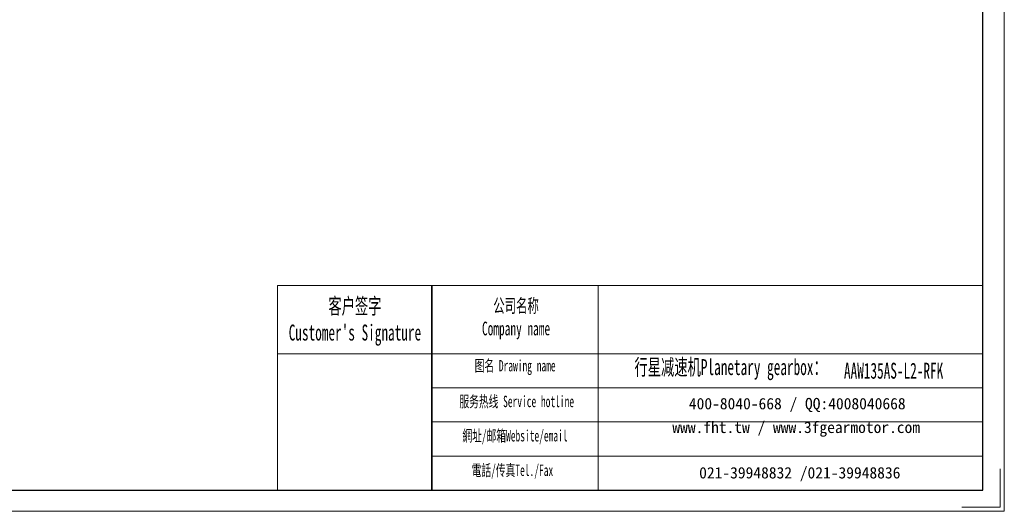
# Model space of a CAD drawing. Header units: millimetres. Extents: x 3809 to 4799, y -242 to 534.
# Tile 2 of 7: x 4255 to 4799, y -242 to 30. Entities that reach past the tile are written whole.
import ezdxf

# ---------------------------------------------------------------- set-up
doc = ezdxf.new("R2010")
doc.units = ezdxf.units.MM
doc.layers.get('0').update_dxf_attribs({"lineweight": 35})
for name, color, linetype, lineweight in [('7标注层', 4, 'Continuous', 18), ('SLD-0', 7, 'Continuous', 18), ('图框_外框线', 7, 'Continuous', 18)]:
    doc.layers.add(name, color=color, linetype=linetype, lineweight=lineweight)
doc.styles.add('SLDTEXTSTYLE4', font='txt', dxfattribs={"width": 0.611111})

msp = doc.modelspace()

# ---------------------------------------------------------------- linework, layer by layer
msp.add_line((4482.8513, -117.4064), (4482.8513, -230.6014))
at = {"layer": '7标注层', "color": 0}
msp.add_line((4397.4633, -117.4064), (4397.4633, -230.582), dxfattribs=at)
at = {"layer": '图框_外框线'}
for p, q in [((4397.4633, -117.4064), (4482.8513, -117.4064)), ((4482.8513, -117.4064), (4482.8513, -230.582)), ((4482.8513, -117.4064), (4787.7108, -117.4064)), ((4574.8511, -117.4064), (4574.8511, -230.582)), ((4397.4633, -155.1732), (4482.8513, -155.1732)), ((4482.8513, -155.1732), (4787.7108, -155.1732)), ((4482.8513, -174.0566), (4787.7108, -174.0566)), ((4482.8513, -192.94), (4787.7108, -192.94)), ((4482.8513, -211.8234), (4787.7108, -211.8234))]:
    msp.add_line(p, q, dxfattribs=at)
at = {"layer": '图框_外框线', "color": 3}
msp.add_lwpolyline([(3809.2165, -242.3711), (4799.4999, -242.3711), (4799.4999, 457.9007), (3809.2165, 457.9007)], close=True, dxfattribs=at)
at = {"layer": '图框_外框线', "color": 3, "lineweight": 25}
msp.add_lwpolyline([(3868.1619, -230.582), (4787.7108, -230.582), (4787.7108, 446.1116), (3868.1619, 446.1116)], close=True, dxfattribs=at)
at = {"layer": '图框_外框线', "color": 3}
msp.add_lwpolyline([(4797.1421, -218.793), (4797.1421, -240.0133), (4775.9218, -240.0133)], dxfattribs=at)

# ---------------------------------------------------------------- texts
at = {"layer": 'SLD-0', "color": 1, "attachment_point": 2, "style": 'SLDTEXTSTYLE4'}
for s, insert, char_height, width in [("{\\fSimSun|b1|i0|c134|p2;客户签字\\PCustomer's Signature}", (4440.3045, -124.3934), 8.812256, 109.625367), ('{\\fSimSun|b1|i0|c134|p2;公司名称\\PCompany name}', (4529.4347, -124.8612), 7.553362, 97.792453), ('{\\fSimSun|b1|i0|c134|p2;图名 Drawing name}', (4528.9184, -158.6541), 6.294468, 80.497967), ('{\\fSimSun|b1|i0|c134|p2;  \\H1.1667x;行星减速机Planetary gearbox\\fSimSun|b0|i0|c134|p2;：}', (4644.9608, -158.1685), 7.553362, 118.796557), ('{\\fSimSun|b1|i0|c134|p2;AAW135AS-L2-RFK}', (4738.2794, -160.174), 8.812256, 64.131013), ('{\\fSimSun|b1|i0|c134|p2;服务热线 Service hotline}', (4529.811, -178.4469), 6.294468, 89.682469), ('{\\fSimSun|b1|i0|c134|p2;網址/邮箱Website/email}', (4528.8308, -197.4111), 6.294468, 93.351009), ('{\\fSimSun|b1|i0|c134|p2;電話/传真Tel./Fax}', (4527.4206, -216.5233), 6.294468, 94.473748)]:
    msp.add_mtext(s, dxfattribs=dict(at, insert=insert, char_height=char_height, width=width))
at = {"layer": 'SLD-0', "color": 1, "char_height": 6.294468, "attachment_point": 2}
for s, insert, width in [('{\\fSimSun|b1|i0|c134|p2;400-8040-668 / QQ:4008040668}', (4684.972, -179.6496), 183.266019), ('{\\fSimSun|b1|i0|c134|p2;www.fht.tw / www.3fgearmotor.com }', (4684.3916, -192.7602), 183.472325), ('{\\fSimSun|b1|i0|c134|p2;021-39948832 /021-39948836 }', (4686.3757, -217.8995), 140.095)]:
    msp.add_mtext(s, dxfattribs=dict(at, insert=insert, width=width))

doc.saveas('drawing.dxf')
